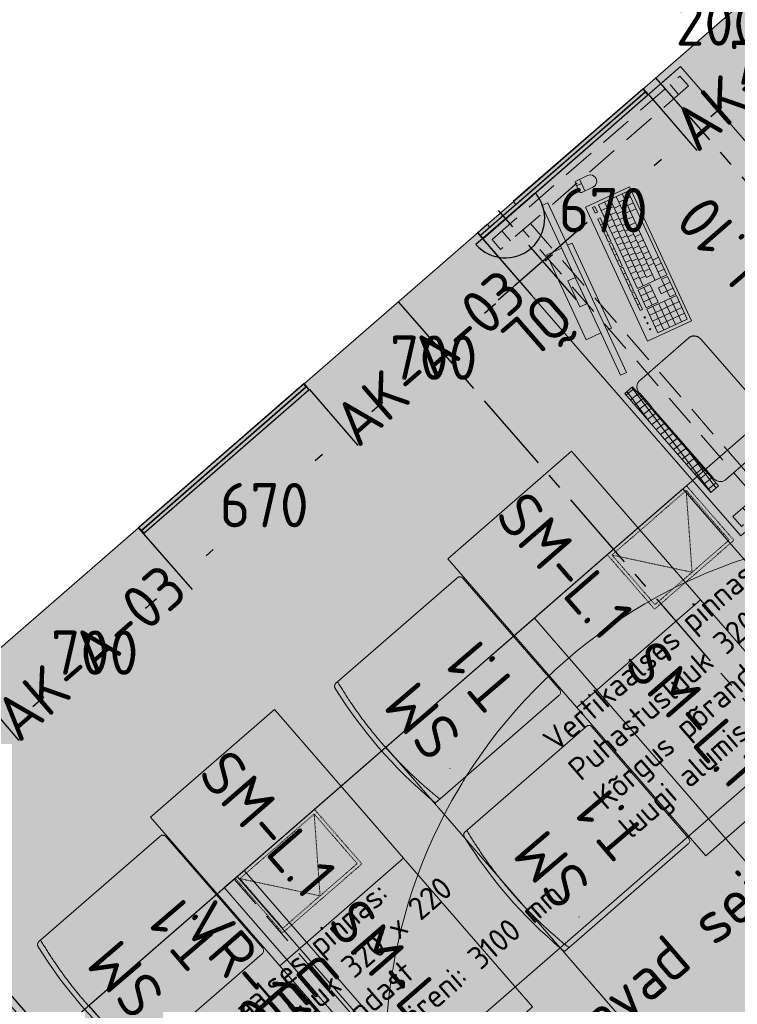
# Model space of a CAD drawing. Header units: millimetres. Extents: x -3074 to 179405, y -22 to 114374.
# Tile 90 of 184: x 134160 to 136348, y 84831 to 87831. Entities that reach past the tile are written whole.
import ezdxf

# ---------------------------------------------------------------- set-up
doc = ezdxf.new("R2010")
doc.units = ezdxf.units.MM
for name, pattern in [('Center', [400, 250, -50, 50, -50]), ('Hidden', [4, 2, -2]), ('Hidden 100.00_ 50.00', [150, 100, -50])]:
    doc.linetypes.add(name, pattern=pattern)
doc.layers.get('0').update_dxf_attribs({"true_color": 0x000000})
for name, color, linetype, true_color in [('_SA-ELEKTER_pistikupesad', 7, 'Continuous', 0x9900cc), ('_SA-LAGI_DIM', 250, 'Continuous', 0x333333), ('_SA-SEIN_tekst', 250, 'Continuous', 0x333333), ('_SA-SISUSTUS_tekst', 7, 'Continuous', 0x7f4f3f), ('_SA-VALGUSTUS_abi', 7, 'Center', 0xff9f7f), ('Default', 7, 'Continuous', 0x000000)]:
    doc.layers.add(name, color=color, linetype=linetype, true_color=true_color)
for name, color, linetype, lineweight, true_color in [('_SA-LAGI', 7, 'Continuous', 9, 0x5b5b5b), ('_SA-LAGI_eriosade seadmed', 7, 'Continuous', 5, 0x9900cc), ('_SA-LAGI_hatch', 7, 'Continuous', 5, 0x787878), ('_SA-PORAND', 7, 'Continuous', 9, 0x5b5b5b), ('_SA-PORAND_hatch', 254, 'Continuous', 9, 0xbebebe), ('_SA-SEIN', 250, 'Continuous', 30, 0x333333), ('_SA-SEIN_dim', 1, 'Continuous', 13, 0xff0000), ('_SA-SISUSTUS_lahtine', 7, 'Continuous', 18, 0x7f4f3f), ('_SA-SISUSTUS_seadmed', 7, 'Continuous', 13, 0x9900cc), ('_SA-VALGUSTUS', 20, 'Continuous', 13, 0xff3f00), ('_SA-VALGUSTUS_DIM', 240, 'Continuous', 13, 0xff003f), ('_SA-VALGUSTUS_valgusgrupid', 240, 'Continuous', 9, 0xff003f)]:
    doc.layers.add(name, color=color, linetype=linetype, lineweight=lineweight, true_color=true_color)
doc.styles.add('Arial Regular', font='txt')
doc.styles.add('DIN Pro Light-Light', font='txt')
doc.styles.add('DIN Pro Medium-Medium', font='txt')
doc.dimstyles.new('INP_100_DIM', dxfattribs={"dimtxt": 135, "dimasz": 100, "dimexe": 50, "dimexo": 0.5, "dimgap": 20, "dimtad": 0, "dimtih": 1, "dimtoh": 1, "dimdec": 0, "dimzin": 1, "dimdsep": 46, "dimtxsty": 'DIN Pro Light-Light', "dimcen": 2.5, "dimadec": 1, "dimazin": 1, "dimtfac": 1, "dimtdec": 4, "dimtix": 1, "dimtofl": 0, "dimtmove": 1, "dimatfit": 3, "dimfxl": 1, "dimtolj": 1, "dimtzin": 1, "dimarcsym": 0})

# ---------------------------------------------------------------- blocks, each defined once
blk = doc.blocks.new('_SA-EL-Pistik-Õpetaja')
at = {"linetype": 'ByBlock', "lineweight": -2}
blk.add_hatch(color=0, dxfattribs=at).paths.add_polyline_path([(-120.2, 0), (120.2, 0), (120.1, 2.6), (120, 5.3), (119.8, 8), (119.6, 10.7), (119.3, 13.4), (118.9, 16.2), (118.4, 18.9), (117.9, 21.7), (117.4, 24.5), (116.7, 27.2), (116, 30), (115.2, 32.8), (114.3, 35.5), (113.4, 38.3), (112.4, 41.1), (111.3, 43.8), (110.2, 46.5), (108.9, 49.3), (107.6, 52), (106.3, 54.6), (104.8, 57.3), (103.3, 59.9), (101.7, 62.5), (100.1, 65.1), (98.3, 67.6), (96.5, 70.1), (94.7, 72.5), (92.8, 74.9), (90.8, 77.2), (88.7, 79.5), (86.6, 81.8), (84.4, 84), (82.2, 86.1), (79.9, 88.2), (77.6, 90.2), (75.2, 92.2), (72.8, 94.1), (70.4, 95.9), (67.9, 97.7), (65.3, 99.3), (62.7, 101), (60.1, 102.5), (57.5, 104), (54.8, 105.4), (52.1, 106.7), (49.4, 108), (46.7, 109.2), (43.9, 110.3), (41.2, 111.4), (38.4, 112.3), (35.6, 113.2), (32.8, 114.1), (30.1, 114.8), (27.3, 115.5), (24.5, 116.1), (21.7, 116.7), (19, 117.1), (16.2, 117.5), (13.5, 117.9), (10.7, 118.2), (8, 118.4), (5.3, 118.5), (2.6, 118.6), (0, 118.6), (-2.7, 118.6), (-5.3, 118.5), (-8, 118.4), (-10.7, 118.2), (-13.5, 117.9), (-16.2, 117.5), (-19, 117.1), (-21.7, 116.7), (-24.5, 116.1), (-27.3, 115.5), (-30.1, 114.8), (-32.8, 114.1), (-35.6, 113.2), (-38.4, 112.3), (-41.2, 111.4), (-43.9, 110.3), (-46.7, 109.2), (-49.4, 108), (-52.1, 106.7), (-54.8, 105.4), (-57.5, 104), (-60.1, 102.5), (-62.7, 101), (-65.3, 99.3), (-67.9, 97.7), (-70.4, 95.9), (-72.8, 94.1), (-75.2, 92.2), (-77.6, 90.2), (-79.9, 88.2), (-82.2, 86.1), (-84.4, 84), (-86.6, 81.8), (-88.7, 79.5), (-90.8, 77.2), (-92.8, 74.9), (-94.7, 72.5), (-96.5, 70.1), (-98.3, 67.6), (-100.1, 65.1), (-101.7, 62.5), (-103.3, 59.9), (-104.8, 57.3), (-106.3, 54.6), (-107.6, 52), (-108.9, 49.3), (-110.2, 46.5), (-111.3, 43.8), (-112.4, 41.1), (-113.4, 38.3), (-114.3, 35.5), (-115.2, 32.8), (-116, 30), (-116.7, 27.2), (-117.4, 24.5), (-117.9, 21.7), (-118.4, 18.9), (-118.9, 16.2), (-119.3, 13.4), (-119.6, 10.7), (-119.8, 8), (-120, 5.3), (-120.1, 2.6)], flags=0)
at = {"color": 0, "linetype": 'ByBlock', "lineweight": -2}
for p, q in [((0.1, 106.1), (0.1, 327.9)), ((-179.9, 171.9), (180.1, 171.9)), ((0.1, 33.1), (0.1, -33.1)), ((33.2, 0), (-32.9, 0))]:
    blk.add_line(p, q, dxfattribs=at)
blk.add_lwpolyline([(-120.2, 0), (120.2, 0, 0.986995)], format="xyb", close=True, dxfattribs=at)
at = {"color": 0, "linetype": 'ByBlock', "lineweight": -2, "insert": (42.8, 380.9), "char_height": 135, "width": 720, "attachment_point": 1, "style": 'DIN Pro Medium-Medium'}
blk.add_mtext('ÕL', dxfattribs=at)
blk = doc.blocks.new('SM-L.1')
at = {"color": 0, "lineweight": -2}
blk.add_lwpolyline([(-303.9, 0), (-303.9, -500), (296.1, -500), (296.1, 0)], close=True, dxfattribs=at)
at = {"color": 0, "linetype": 'ByBlock', "lineweight": -2, "extrusion": (0, 0, -1), "insert": (301.5, -176.7), "char_height": 135, "width": 1416.393, "attachment_point": 1, "text_direction": (-1, 0, 0), "style": 'DIN Pro Medium-Medium'}
blk.add_mtext('SM-L.1', dxfattribs=at)
blk = doc.blocks.new('SM-T.1')
at = {"color": 0, "lineweight": -2}
blk.add_line((-189.7, -122.2), (-190.8, -122.2), dxfattribs=at)
blk.add_lwpolyline([(-240.5, -519.5, 0.431685), (-229.3, -531.9), (221.7, -532.1), (222, -532.1), (222.2, -532.1), (222.5, -532.1), (222.8, -532.1), (223.1, -532), (223.4, -532), (223.7, -531.9), (223.9, -531.9), (224.2, -531.8), (224.5, -531.8), (224.8, -531.7), (225.1, -531.6), (225.3, -531.5), (225.6, -531.4), (225.9, -531.3), (226.2, -531.2), (226.4, -531), (226.7, -530.9), (226.9, -530.8), (227.2, -530.6), (227.5, -530.5), (227.7, -530.3), (227.9, -530.2), (228.2, -530), (228.4, -529.8), (228.6, -529.6), (228.9, -529.4), (229.1, -529.3), (229.3, -529.1), (229.5, -528.9), (229.7, -528.7), (229.9, -528.4), (233, -525), (233.1, -524.8), (233.2, -524.7), (233.2, -524.7), (233.2, -524.7), (233.2, -524.7), (233.2, -524.7), (233.2, -524.7), (233.2, -524.7), (233.2, -524.7), (233.2, -524.7), (233.2, -524.7), (233.2, -524.7), (233.2, -524.7), (233.2, -524.7), (233.2, -524.7), (233.2, -524.7), (233.2, -524.7), (233.2, -524.6), (233.2, -524.4), (233.4, -515.3), (233.6, -28.9), (233.6, -28.7), (233.6, -28.5), (233.5, -28.3), (233.5, -28), (233.5, -27.8), (233.4, -27.6), (233.4, -27.3), (233.3, -27.1), (233.3, -26.9), (233.2, -26.7), (233.1, -26.4), (233.1, -26.2), (233, -26), (232.9, -25.7), (232.8, -25.5), (232.7, -25.3), (232.6, -25.1), (232.5, -24.8), (232.4, -24.6), (232.3, -24.4), (232.2, -24.2), (232, -24), (231.9, -23.7), (231.8, -23.5), (231.6, -23.3), (231.5, -23.1), (231.3, -22.9), (231.1, -22.7), (231, -22.5), (230.8, -22.3), (230.6, -22.1), (230.5, -21.9), (230.3, -21.7), (230.1, -21.5), (229.9, -21.4), (229.7, -21.2), (229.5, -21), (229.3, -20.9), (229.1, -20.7), (228.9, -20.5), (228.7, -20.4), (228.5, -20.2), (228.3, -20.1), (228, -20), (227.8, -19.8), (227.6, -19.7), (227.4, -19.6), (227.1, -19.5), (226.9, -19.3), (226.7, -19.2), (226.5, -19.1), (226.2, -19), (226, -18.9), (225.7, -18.8), (225.5, -18.8), (225.3, -18.7), (225, -18.6), (224.8, -18.5), (224.6, -18.5), (224.3, -18.4), (224.1, -18.3), (223.8, -18.3), (223.6, -18.3), (223.4, -18.2), (195.4, -14), (167.4, -10.3), (139.5, -7.1), (111.6, -4.6), (83.8, -2.6), (56, -1.2), (28.3, -0.3), (0.6, 0), (-27.7, -0.3), (-56.2, -1.1), (-84.8, -2.5), (-113.6, -4.5), (-142.6, -7), (-171.8, -10.1), (-201.1, -13.8), (-230.6, -18), (-237.4, -19.2), (-239.1, -19.6), (-239.5, -19.7), (-239.7, -19.7), (-239.8, -19.8), (-240, -19.8), (-240, -19.8), (-240.1, -19.8), (-240.1, -19.9), (-240.1, -19.9), (-240.2, -19.9), (-240.2, -19.9), (-240.2, -19.9), (-240.2, -19.9), (-240.2, -19.9), (-240.2, -19.9), (-240.2, -19.9), (-240.2, -19.9), (-240.2, -19.9), (-240.2, -19.9), (-240.2, -19.9), (-240.2, -19.9), (-240.2, -19.9), (-240.3, -19.9), (-240.3, -19.9), (-240.3, -19.9), (-240.3, -19.9), (-240.3, -20), (-240.3, -20), (-240.3, -20), (-240.3, -20), (-240.3, -20), (-240.3, -20.5), (-240.5, -59)], format="xyb", close=True, dxfattribs=at)
blk.add_open_spline([(-240.5, -37.6), (-182.5, -27), (-64.7, -16.1), (54.8, -15.5), (173, -26.1), (233.6, -36.7)], degree=2, knots=[0.019398, 0.019398, 0.019398, 1, 2, 3, 3.984807, 3.984807, 3.984807], dxfattribs=at)
at = {"color": 0, "linetype": 'ByBlock', "lineweight": -2, "insert": (-140, -86.3), "char_height": 135, "width": 765.738, "attachment_point": 1, "rotation": 359.473, "style": 'DIN Pro Medium-Medium'}
blk.add_mtext('{\\fDIN Pro;SM}\\P{\\fDIN Pro;T.1}\\P', dxfattribs=at)
blk = doc.blocks.new('Läpakas+dokk')
at = {"linetype": 'ByBlock', "lineweight": -2}
h = blk.add_hatch(dxfattribs=at)
h.set_pattern_fill('Double', color=0, scale=20, angle=45, style=0, pattern_type=2)
h.set_pattern_definition([(45, (0, 0), (-14.1421, 14.1421), []), (135, (0, 0), (-14.1421, -14.1421), [])])
h.paths.add_polyline_path([(153.9, -131), (-108.4, 170.6), (-131.1, 150.8), (131.1, -150.8)], flags=0)
at = {"color": 0, "linetype": 'ByBlock', "lineweight": -2}
for p, q in [((-86.8, 189.4), (64, 320.4)), ((102.5, 314.2), (325.6, 57.6)), ((325.8, 57.8), (102.8, 314.4)), ((-88.1, 148.5), (-85.5, 150.8)), ((-85.7, 151.1), (-86.2, 150.6)), ((-85.7, 150.6), (-85.9, 150.9)), ((-85.7, 151.1), (-50.4, 110.5)), ((-82.9, 142.5), (-88.1, 148.5)), ((-80.3, 144.8), (-82.9, 142.5)), ((-82.5, 142.1), (-79.8, 144.3)), ((-59.1, 115.1), (-82.5, 142.1)), ((-80.1, 144.1), (-80.5, 144.6)), ((-56.4, 117.4), (-59.1, 115.1)), ((-58.6, 114.6), (-56, 116.9)), ((-53.4, 108.6), (-58.6, 114.6)), ((-56.2, 116.7), (-56.7, 117.2)), ((-50.8, 110.9), (-53.4, 108.6)), ((-50.7, 110.3), (-51, 110.7)), ((-50.9, 110.1), (-50.4, 110.5)), ((102.1, -66), (-50.9, 110.1)), ((326.4, 18.6), (175.6, -112.5)), ((175.9, -112.3), (326.6, 18.8)), ((102.9, -65.9), (100.3, -68.2)), ((105.5, -74.2), (100.3, -68.2)), ((102.6, -65.5), (102.1, -66)), ((102.7, -66.1), (102.4, -65.7)), ((102.6, -65.5), (137.9, -106.1)), ((105.5, -74.2), (108.1, -71.9)), ((108.6, -72.4), (106, -74.7)), ((129.4, -101.6), (106, -74.7)), ((108.3, -72.6), (107.9, -72.1)), ((129.4, -101.6), (132, -99.4)), ((132.4, -99.8), (129.8, -102.1)), ((135, -108.1), (129.8, -102.1)), ((132.2, -100), (131.7, -99.6)), ((135, -108.1), (137.6, -105.8)), ((137.6, -106.3), (137.4, -106)), ((137.4, -106.5), (137.9, -106.1)), ((174.3, -113.6), (175.9, -112.3))]:
    blk.add_line(p, q, dxfattribs=at)
blk.add_lwpolyline([(153.9, -131), (-108.4, 170.6), (-131.1, 150.8), (131.1, -150.8)], close=True, dxfattribs=at)
at = {"color": 0, "linetype": 'ByBlock', "lineweight": -2, "extrusion": (0, 0, -1)}
for centre, radius, start, end in [((-77.7, 304.7), 20.9, 49.0153, 58.1702), ((-75.3, 290.5), 36, 132.6321, 138.9972), ((73.1, 173.6), 20.9, 39.8298, 48.9847), ((58.8, 174), 36, 319.5995, 325.3702), ((-298.4, 34), 36, 139.0027, 145.368), ((-312.7, 34.3), 20.9, 219.8298, 228.9847), ((-164.3, -82.6), 36, 312.6295, 318.3096), ((-161.9, -96.7), 20.9, 229.0153, 238.1702)]:
    blk.add_arc(centre, radius, start, end, dxfattribs=at)
at = {"color": 0, "linetype": 'ByBlock', "lineweight": -2}
for points, weights in [([(102.8, 314.4), (84.4, 335.5), (65.6, 321.7)], [1, 0.731010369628, 1]), ([(326.6, 18.8), (345.5, 35.1), (325.8, 57.8)], [1, 0.707106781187, 1])]:
    blk.add_rational_spline(points, weights, degree=2, dxfattribs=at)
for points in [[(99.7, 317), (96.9, 319.7), (93.6, 321.8), (86.7, 324.8), (83.1, 325.6), (77, 325.8), (74.6, 325.5), (70.3, 324.3), (68.4, 323.5), (66.7, 322.4)], [(-89.1, 187), (-91.2, 184.5), (-92.7, 181.5), (-94.4, 174.8), (-94.6, 171.2), (-93.6, 164.9), (-92.9, 162.4), (-90.9, 157.7), (-89.8, 155.5), (-88.4, 153.5)], [(328.7, 20.9), (330.8, 23.5), (332.3, 26.5), (334, 33.1), (334.2, 36.7), (333.3, 43), (332.5, 45.6), (330.6, 50.3), (329.4, 52.4), (328, 54.4)], [(139.9, -109.1), (142.8, -111.7), (146, -113.9), (153, -116.8), (156.6, -117.7), (162.6, -117.8), (165, -117.6), (169.3, -116.4), (171.2, -115.5), (173, -114.5)]]:
    blk.add_open_spline(points, degree=3, knots=[0, 0, 0, 0, 1.175189, 1.175189, 2.35679, 2.35679, 3.189746, 3.189746, 3.923713, 3.923713, 3.923713, 3.923713], dxfattribs=at)
at = {"color": 0, "linetype": 'ByBlock', "lineweight": -2, "char_height": 0.18, "attachment_point": 1, "rotation": 131, "style": 'Arial Regular'}
for s, insert, width in [('PC', (130, 53.9), 1.037), ('Doc', (24.7, -25.6), 1.246)]:
    blk.add_mtext(s, dxfattribs=dict(at, insert=insert, width=width))
blk = doc.blocks.new('PC-ekraan+klaviatuur')
at = {"color": 0, "linetype": 'ByBlock', "lineweight": -2}
for p, q in [((91.3, 377.5), (-20.7, 280.1)), ((386.5, 37.8), (91.3, 377.5)), ((28.6, 283.7), (103.3, 348.6)), ((41.6, 268.8), (116.2, 333.6)), ((112.3, 277.8), (60.4, 337.5)), ((127.3, 290.8), (75.3, 350.5)), ((82.5, 251.9), (30.6, 311.6)), ((97.4, 264.9), (45.5, 324.6)), ((54.6, 253.8), (129.2, 318.7)), ((67.5, 238.9), (142.2, 303.8)), ((-20.7, 280.1), (274.5, -59.5)), ((128.5, 259.2), (158.4, 285.1)), ((169.4, 242.3), (130.5, 287.1)), ((141.5, 244.2), (171.4, 270.2)), ((83.8, 220.2), (113.6, 246.2)), ((124.6, 203.4), (85.7, 248.1)), ((113, 186.7), (187.6, 251.5)), ((128.5, 259.2), (141.5, 244.2)), ((187.6, 251.5), (372.5, 38.8)), ((68.3, 206.8), (74.2, 212)), ((96.7, 205.3), (126.6, 231.3)), ((170.5, 210.9), (155.5, 198)), ((157.7, 225.6), (342.7, 12.9)), ((172.7, 238.6), (357.6, 25.8)), ((185.7, 223.6), (200.6, 236.6)), ((198.6, 208.7), (213.6, 221.7)), ((81.3, 191.8), (87.2, 197)), ((113, 186.7), (297.9, -26.1)), ((127.9, 199.6), (312.8, -13.1)), ((159, 194), (144.1, 181)), ((155.5, 198), (327.7, -0.1)), ((183.2, 196.3), (168.3, 183.3)), ((195.9, 181.7), (181, 168.7)), ((189.9, 188.5), (204.9, 201.5)), ((202.7, 173.9), (217.6, 186.9)), ((211.6, 193.8), (226.5, 206.8)), ((97.5, 173.2), (103.4, 178.4)), ((148.4, 114.6), (97.5, 173.2)), ((154.4, 119.8), (103.4, 178.4)), ((110.2, 158.5), (116.2, 163.7)), ((132.4, 164.3), (147.4, 177.2)), ((145.2, 149.6), (160.1, 162.6)), ((171.8, 179.3), (156.8, 166.3)), ((184.5, 164.7), (169.6, 151.7)), ((197.2, 150), (182.3, 137.1)), ((208.7, 167), (193.7, 154)), ((221.4, 152.4), (206.5, 139.4)), ((215.4, 159.3), (230.3, 172.2)), ((228.1, 144.6), (243.1, 157.6)), ((122.9, 143.9), (128.9, 149.1)), ((135.7, 129.3), (141.6, 134.5)), ((157.9, 135), (172.8, 148)), ((170.6, 120.3), (185.5, 133.3)), ((209.9, 135.4), (195, 122.4)), ((222.7, 120.8), (207.7, 107.8)), ((234.1, 137.7), (219.2, 124.8)), ((246.8, 123.1), (231.9, 110.1)), ((240.9, 130), (255.8, 143)), ((253.6, 115.3), (268.5, 128.3)), ((148.4, 114.6), (154.4, 119.8)), ((151.8, 110.7), (157.7, 115.9)), ((202.7, 52.2), (151.8, 110.7)), ((208.6, 57.4), (157.7, 115.9)), ((164.5, 96.1), (170.4, 101.3)), ((183.3, 105.7), (198.3, 118.7)), ((196.1, 91.1), (211, 104)), ((235.4, 106.1), (220.5, 93.1)), ((248.1, 91.5), (233.2, 78.5)), ((259.6, 108.5), (244.6, 95.5)), ((272.3, 93.8), (257.4, 80.8)), ((266.3, 100.7), (281.2, 113.7)), ((279, 86.1), (294, 99)), ((177.2, 81.5), (183.2, 86.7)), ((189.9, 66.8), (195.9, 72)), ((208.8, 76.4), (223.7, 89.4)), ((221.5, 61.8), (236.4, 74.7)), ((234.2, 47.1), (249.2, 60.1)), ((260.8, 76.8), (245.9, 63.9)), ((273.6, 62.2), (258.6, 49.2)), ((285, 79.2), (270.1, 66.2)), ((297.7, 64.5), (282.8, 51.6)), ((291.8, 71.4), (306.7, 84.4)), ((304.5, 56.8), (319.4, 69.8)), ((318.7, 70.6), (333.6, 83.6)), ((331.6, 55.7), (346.6, 68.7)), ((202.7, 52.2), (208.6, 57.4)), ((206, 48.3), (212, 53.5)), ((256.9, -10.3), (206, 48.3)), ((262.9, -5.1), (212, 53.5)), ((218.8, 33.7), (224.7, 38.9)), ((247, 32.5), (261.9, 45.5)), ((259.7, 17.8), (274.6, 30.8)), ((286.3, 47.6), (271.4, 34.6)), ((274.5, -59.5), (386.5, 37.8)), ((299, 32.9), (284.1, 19.9)), ((310.5, 49.9), (295.5, 36.9)), ((297.9, -26.1), (372.5, 38.8)), ((323.2, 35.2), (308.3, 22.3)), ((317.2, 42.1), (332.1, 55.1)), ((329.9, 27.5), (344.9, 40.5)), ((344.6, 40.8), (359.5, 53.7)), ((231.5, 19), (237.5, 24.2)), ((244.2, 4.4), (250.2, 9.6)), ((272.4, 3.2), (287.4, 16.2)), ((285.2, -11.4), (300.1, 1.5)), ((311.8, 18.3), (296.8, 5.3)), ((256.9, -10.3), (262.9, -5.1)), ((269.7, -24.9), (275.6, -19.7)), ((282.4, -39.5), (269.7, -24.9)), ((288.4, -34.4), (275.6, -19.7)), ((288.4, -34.4), (282.4, -39.5)), ((319.3, -81), (345, -110.5)), ((335.7, -99.9), (322.9, -111))]:
    blk.add_line(p, q, dxfattribs=at)
for points in [[(142.2, 303.8), (90.3, 363.5), (15.6, 298.6), (67.5, 238.9)], [(-149.1, 248), (224.8, -182.2), (239.9, -169.1), (-134, 261.1)], [(109.7, 190.4), (70.8, 235.2), (100.6, 261.1), (139.6, 216.3)], [(94.2, 176.9), (55.3, 221.7), (61.3, 226.9), (100.2, 182.1)], [(-9.7, 49.8), (48, -16.5), (66.7, -0.2), (9, 66.1)]]:
    blk.add_lwpolyline(points, close=True, dxfattribs=at)
for points in [[(169.4, 242.3), (184.4, 255.3), (145.4, 300.1), (130.5, 287.1)], [(146.4, -61.5), (158.2, -51.3), (-28.8, 163.8), (-40.5, 153.6)], [(-55.6, 140.5), (-93.5, 107.5), (93.5, -107.5), (131.4, -74.6)]]:
    blk.add_lwpolyline(points, dxfattribs=at)
blk.add_lwpolyline([(311.4, -87.9), (339.7, -63.3, -1), (365.4, -92.8), (337, -117.4, -0.414214), (328, -116.8), (310.7, -97, -0.414214)], format="xyb", close=True, dxfattribs=at)
for centre in [(16.1, 272.8), (29.1, 257.9), (42.1, 243)]:
    blk.add_circle(centre, 1.98, dxfattribs=at)
blk = doc.blocks.new('SM-L.10')
at = {"color": 0, "lineweight": -2}
blk.add_line((600, -775), (600, -25), dxfattribs=at)
at = {"color": 0, "linetype": 'Hidden 100.00_ 50.00', "lineweight": -2}
for p, q in [((-579.5, -60.5), (-539.5, -60.5)), ((539.5, -60.5), (579.5, -60.5)), ((-539.5, -739.5), (-579.5, -739.5)), ((579.5, -739.5), (539.5, -739.5))]:
    blk.add_line(p, q, dxfattribs=at)
at = {"color": 0, "lineweight": -2}
blk.add_lwpolyline([(600, -800), (-600, -800), (-600, 0), (600, 0), (600, -800), (600, 0)], dxfattribs=at)
at = {"color": 0, "linetype": 'Hidden 100.00_ 50.00', "lineweight": -2}
for points in [[(-539.5, -20.5), (-539.5, -779.5), (-579.5, -779.5), (-579.5, -20.5)], [(579.5, -20.5), (579.5, -779.5), (539.5, -779.5), (539.5, -20.5)], [(539.5, -110.5), (539.5, -140.5), (-539.5, -140.5), (-539.5, -110.5)]]:
    blk.add_lwpolyline(points, close=True, dxfattribs=at)
at = {"layer": '_SA-SISUSTUS_seadmed'}
for name, p, xscale, rotation in [('Läpakas+dokk', (-240.4, -18.4), -0.9999999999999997, 130.9999999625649), ('PC-ekraan+klaviatuur', (297.5, -75.7), -0.9999999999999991, 114.870877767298)]:
    blk.add_blockref(name, p, dxfattribs=dict(at, xscale=xscale, rotation=rotation))
at = {"color": 0, "linetype": 'ByBlock', "lineweight": -2, "insert": (-340.1, -474.7), "char_height": 135, "width": 1661.311, "attachment_point": 1, "style": 'DIN Pro Medium-Medium'}
blk.add_mtext('SM-L.10', dxfattribs=at)
blk = doc.blocks.new('*D210')
at = {"layer": '_SA-SEIN_dim', "color": 0, "lineweight": -2}
for p, q in [((136605.5, 88061.6), (136753.1, 87891.8)), ((136644.9, 87863.9), (136611.4, 87834.8)), ((136077.3, 87602.5), (136225, 87432.6)), ((136267.7, 87535.9), (136301.1, 87565.1))]:
    blk.add_line(p, q, dxfattribs=at)
at = {"layer": '_SA-SEIN_dim', "color": 0}
for points in [[(136655.8, 87851.3), (136633.9, 87876.5), (136720.3, 87929.5)], [(136256.7, 87548.5), (136278.6, 87523.4), (136192.2, 87470.3)]]:
    blk.add_solid(points, dxfattribs=at)
at = {"layer": 'Defpoints', "color": 0}
for p in [(136605.1, 88062), (136720.3, 87929.5), (136077, 87602.9)]:
    blk.add_point(p, dxfattribs=at)
at = {"layer": '_SA-SEIN_dim', "color": 0, "insert": (136456.3, 87699.9), "char_height": 135, "attachment_point": 5, "style": 'DIN Pro Light-Light'}
blk.add_mtext('\\A1;700', dxfattribs=at)
blk = doc.blocks.new('*D211')
at = {"layer": '_SA-SEIN_dim', "color": 0, "lineweight": -2}
for p, q in [((136077.3, 87602.5), (136225, 87432.6)), ((136116.7, 87404.7), (136094.5, 87385.4)), ((135571.6, 87162.9), (135719.4, 86993)), ((135762, 87096.4), (135784.3, 87115.7))]:
    blk.add_line(p, q, dxfattribs=at)
at = {"layer": '_SA-SEIN_dim', "color": 0}
for points in [[(136127.7, 87392.1), (136105.8, 87417.3), (136192.2, 87470.3)], [(135751.1, 87108.9), (135773, 87083.8), (135686.6, 87030.7)]]:
    blk.add_solid(points, dxfattribs=at)
at = {"layer": 'Defpoints', "color": 0}
for p in [(136077, 87602.9), (136192.2, 87470.3), (135571.3, 87163.3)]:
    blk.add_point(p, dxfattribs=at)
at = {"layer": '_SA-SEIN_dim', "color": 0, "insert": (135939.4, 87250.5), "char_height": 135, "attachment_point": 5, "style": 'DIN Pro Light-Light'}
blk.add_mtext('\\A1;670', dxfattribs=at)
blk = doc.blocks.new('*D212')
at = {"layer": '_SA-SEIN_dim', "color": 0, "lineweight": -2}
for p, q in [((135571.6, 87162.9), (135719.4, 86993)), ((135611.1, 86965.1), (135577.5, 86936)), ((135043.3, 86703.7), (135191.1, 86533.7)), ((135233.7, 86637.1), (135267.3, 86666.3))]:
    blk.add_line(p, q, dxfattribs=at)
at = {"layer": '_SA-SEIN_dim', "color": 0}
for points in [[(135622, 86952.6), (135600.1, 86977.7), (135686.6, 87030.7)], [(135222.8, 86649.7), (135244.7, 86624.5), (135158.3, 86571.5)]]:
    blk.add_solid(points, dxfattribs=at)
at = {"layer": 'Defpoints', "color": 0}
for p in [(135571.3, 87163.3), (135686.6, 87030.7), (135043, 86704.1)]:
    blk.add_point(p, dxfattribs=at)
at = {"layer": '_SA-SEIN_dim', "color": 0, "insert": (135422.4, 86801.1), "char_height": 135, "attachment_point": 5, "style": 'DIN Pro Light-Light'}
blk.add_mtext('\\A1;700', dxfattribs=at)
blk = doc.blocks.new('*D213')
at = {"layer": '_SA-SEIN_dim', "color": 0, "lineweight": -2}
for p, q in [((135043.3, 86703.7), (135191.1, 86533.7)), ((135082.8, 86505.9), (135060.6, 86486.5)), ((134537.7, 86264.1), (134685.5, 86094.2)), ((134728.1, 86197.5), (134750.3, 86216.8))]:
    blk.add_line(p, q, dxfattribs=at)
at = {"layer": '_SA-SEIN_dim', "color": 0}
for points in [[(135093.7, 86493.3), (135071.9, 86518.4), (135158.3, 86571.5)], [(134717.2, 86210.1), (134739, 86184.9), (134652.6, 86131.9)]]:
    blk.add_solid(points, dxfattribs=at)
at = {"layer": 'Defpoints', "color": 0}
for p in [(135043, 86704.1), (135158.3, 86571.5), (134537.4, 86264.5)]:
    blk.add_point(p, dxfattribs=at)
at = {"layer": '_SA-SEIN_dim', "color": 0, "insert": (134905.5, 86351.7), "char_height": 135, "attachment_point": 5, "style": 'DIN Pro Light-Light'}
blk.add_mtext('\\A1;670', dxfattribs=at)
blk = doc.blocks.new('*D214')
at = {"layer": '_SA-SEIN_dim', "color": 0, "lineweight": -2}
for p, q in [((134537.7, 86264.1), (134685.5, 86094.2)), ((134577.2, 86066.3), (134543.6, 86037.1)), ((134009.4, 85804.9), (134157.2, 85634.9)), ((134199.8, 85738.2), (134233.4, 85767.4))]:
    blk.add_line(p, q, dxfattribs=at)
at = {"layer": '_SA-SEIN_dim', "color": 0}
for points in [[(134588.1, 86053.7), (134566.2, 86078.9), (134652.6, 86131.9)], [(134188.9, 85750.8), (134210.8, 85725.7), (134124.4, 85672.6)]]:
    blk.add_solid(points, dxfattribs=at)
at = {"layer": 'Defpoints', "color": 0}
for p in [(134537.4, 86264.5), (134652.6, 86131.9), (134009.1, 85805.3)]:
    blk.add_point(p, dxfattribs=at)
at = {"layer": '_SA-SEIN_dim', "color": 0, "insert": (134388.5, 85902.3), "char_height": 135, "attachment_point": 5, "style": 'DIN Pro Light-Light'}
blk.add_mtext('\\A1;700', dxfattribs=at)
blk = doc.blocks.new('*D586')
at = {"layer": '_SA-LAGI_DIM', "color": 0, "lineweight": -2}
for p, q in [((133595.1, 85477.2), (133557.7, 85444.7)), ((133661.1, 85402), (133806.2, 85235)), ((134185.9, 84798.3), (134040.7, 84965.3)), ((134251.1, 84722.5), (134213.7, 84690))]:
    blk.add_line(p, q, dxfattribs=at)
at = {"layer": '_SA-LAGI_DIM', "color": 0}
for points in [[(133673.6, 85413), (133648.5, 85391.1), (133595.5, 85477.5)], [(134173.3, 84787.4), (134198.5, 84809.3), (134251.5, 84722.8)]]:
    blk.add_solid(points, dxfattribs=at)
at = {"layer": 'Defpoints', "color": 0}
for p in [(133595.5, 85477.5), (133595.5, 85477.5), (134251.5, 84722.8)]:
    blk.add_point(p, dxfattribs=at)
at = {"layer": '_SA-LAGI_DIM', "color": 0, "insert": (133923.5, 85100.2), "char_height": 135, "attachment_point": 5, "style": 'DIN Pro Light-Light'}
blk.add_mtext('\\A1;1000', dxfattribs=at)
blk = doc.blocks.new('*D614')
at = {"layer": '_SA-VALGUSTUS_DIM', "color": 0, "lineweight": -2}
for p, q in [((136740.8, 88211), (136886, 88044)), ((136928.7, 88147.3), (137004.2, 88212.9)), ((136589.8, 88079.8), (136735.1, 87912.7)), ((136626.8, 87884.9), (136551.4, 87819.3)), ((136551.4, 87819.3), (136451.4, 87819.3))]:
    blk.add_line(p, q, dxfattribs=at)
at = {"layer": '_SA-VALGUSTUS_DIM', "color": 0}
for points in [[(136917.8, 88159.9), (136939.6, 88134.7), (136853.2, 88081.7)], [(136637.8, 87872.3), (136615.9, 87897.4), (136702.3, 87950.5)]]:
    blk.add_solid(points, dxfattribs=at)
at = {"layer": 'Defpoints', "color": 0}
for p in [(136740.5, 88211.4), (136589.5, 88080.2), (136702.3, 87950.5)]:
    blk.add_point(p, dxfattribs=at)
at = {"layer": '_SA-VALGUSTUS_DIM', "color": 0, "insert": (136291.8, 87819.3), "char_height": 135, "attachment_point": 5, "style": 'DIN Pro Light-Light'}
blk.add_mtext('\\A1;200', dxfattribs=at)
blk = doc.blocks.new('VR-1.1')
at = {"color": 0, "linetype": 'Hidden 100.00_ 50.00', "lineweight": -2}
blk.add_line((97, -19), (1499, -19), dxfattribs=at)
at = {"color": 0, "lineweight": -2}
blk.add_lwpolyline([(97, -59), (97, 21), (1499, 21), (1499, -59)], close=True, dxfattribs=at)
at = {"color": 0, "lineweight": -2, "insert": (97, -102.5), "char_height": 135, "width": 1330.82, "attachment_point": 1, "style": 'DIN Pro Medium-Medium'}
blk.add_mtext('VR-1.1', dxfattribs=at)
blk = doc.blocks.new('Vertikaalne puhastusluuk 320 x 220')
at = {"layer": '_SA-LAGI_eriosade seadmed', "linetype": 'Hidden'}
for points in [[(-23.6, 271), (-265.1, 61.1), (-120.8, -105), (120.8, 105)], [(-24.6, 256.9), (-251, 60.1), (-119.8, -90.9), (106.6, 106)]]:
    blk.add_lwpolyline(points, close=True, dxfattribs=at)
blk.add_lwpolyline([(-24.6, 256.9), (-6.6, 7.5), (-251, 60.1)], dxfattribs=at)

msp = doc.modelspace()

# ---------------------------------------------------------------- hatches: boundary and pattern name
at = {"layer": '_SA-LAGI_hatch'}
h = msp.add_hatch(dxfattribs=at)
h.set_pattern_fill('Plus', color=256, scale=100, angle=41, style=0, pattern_type=2)
h.set_pattern_definition([(41, (-9.43, -8.2), (-65.6059, 75.47096), [25, -75]), (131, (8.2, -9.43), (-75.47096, -65.6059), [25, -75])])
h.paths.add_polyline_path([(141444.6, 84324.1), (133693.8, 77586.4), (129744.3, 82129.7), (137495.1, 88867.5), (140165.1, 85796.1), (139863.2, 85533.7), (140781.7, 84477.1), (141083.5, 84739.5)], flags=0)
h.paths.add_polyline_path([(139354.7, 83832.3), (133686.8, 78905.3), (131049.4, 81939.3), (136717.3, 86866.3)], flags=0)
h = msp.add_hatch(dxfattribs=at)
h.set_pattern_fill('Squares', color=256, scale=200, angle=41, style=0, pattern_type=2)
h.set_pattern_definition([(41, (0, 0), (-32.802951, 37.735479), [50, -50]), (131, (0, 0), (-37.735479, -32.802951), [50, -50])])
h.paths.add_polyline_path([(136182, 86401), (138819.4, 83367), (133686.8, 78905.3), (131049.4, 81939.3)], flags=0)
at = {"layer": '_SA-PORAND_hatch', "true_color": 0xf1f1e1}
msp.add_hatch(color=7, dxfattribs=at).paths.add_polyline_path([(137495.1, 88867.5), (138426.8, 87795.8), (138011.7, 87435), (141029.5, 83963.3), (133693.8, 77586.4), (129744.3, 82129.7)], flags=0)

# ---------------------------------------------------------------- linework, layer by layer
at = {"layer": '_SA-LAGI'}
for points in [[(141444.6, 84324.1), (133693.8, 77586.4), (129744.3, 82129.7), (137495.1, 88867.5), (140165.1, 85796.1), (139863.2, 85533.7), (140781.7, 84477.1), (141083.5, 84739.5)], [(139354.7, 83832.3), (133686.8, 78905.3), (131049.4, 81939.3), (136717.3, 86866.3)], [(136182, 86401), (138819.4, 83367), (133686.8, 78905.3), (131049.4, 81939.3)]]:
    msp.add_lwpolyline(points, close=True, dxfattribs=at)
at = {"layer": '_SA-LAGI_hatch'}
for points in [[(135729.2, 86007.4), (136182, 86401), (136713.4, 85789.7), (136260.6, 85396.1)], [(135276.4, 85613.8), (135729.2, 86007.4), (136260.6, 85396.1), (135807.8, 85002.4)], [(136713.4, 85789.7), (137500.7, 84884.1), (137048.3, 84490.7), (136260.6, 85396.1)], [(134823.5, 85220.1), (135276.4, 85613.8), (135807.8, 85002.4), (135354.9, 84608.8)], [(136260.6, 85396.1), (137047.9, 84490.4), (136595.4, 84097.1), (135807.8, 85002.4)], [(134370.7, 84826.5), (134823.5, 85220.1), (135354.9, 84608.8), (134902.1, 84215.2)], [(135807.8, 85002.4), (136595, 84096.8), (136142.6, 83703.4), (135354.9, 84608.8)]]:
    msp.add_lwpolyline(points, close=True, dxfattribs=at)
at = {"layer": '_SA-PORAND'}
msp.add_lwpolyline([(137495.1, 88867.5), (138426.8, 87795.8), (138011.7, 87435), (141029.5, 83963.3), (133693.8, 77586.4), (129744.3, 82129.7)], close=True, dxfattribs=at)
at = {"layer": '_SA-SEIN'}
for points in [[(135564.9, 87173.7), (135572.8, 87164.6), (136075.5, 87601.5), (136067.6, 87610.6)], [(136059.7, 87619.7), (135665, 87276.5), (135672.9, 87267.5), (136067.6, 87610.6)], [(136061.2, 87621), (136059.7, 87619.7), (136075.5, 87601.5), (136077, 87602.9)], [(135564.9, 87173.7), (135593.6, 87198.6), (135585.8, 87207.7), (135557.1, 87182.7)], [(135557.1, 87182.7), (135555.6, 87181.4), (135571.3, 87163.3), (135572.8, 87164.6)], [(134523.1, 86283.9), (134531, 86274.9), (135033.6, 86711.8), (135025.8, 86720.9)], [(134531, 86274.9), (134538.9, 86265.8), (135041.5, 86702.7), (135033.6, 86711.8)], [(135027.3, 86722.2), (135025.8, 86720.9), (135041.5, 86702.7), (135043, 86704.1)], [(134523.1, 86283.9), (134521.6, 86282.6), (134537.4, 86264.5), (134538.9, 86265.8)]]:
    msp.add_lwpolyline(points, close=True, dxfattribs=at)
at = {"layer": '_SA-VALGUSTUS_abi'}
for p, q in [((136098.9, 87653.8), (140035.3, 83125.5)), ((135314.1, 86971.5), (139270.1, 82420.6))]:
    msp.add_line(p, q, dxfattribs=at)
at = {"layer": '_SA-VALGUSTUS_valgusgrupid', "extrusion": (0, 0, -1)}
for centre, radius, start, end in [((-136869.7, 84674.5), 1594, 0.2414, 97.7586), ((-140914.9, 80126.4), 6489.6, 347.87392, 66.78265)]:
    msp.add_arc(centre, radius, start, end, dxfattribs=at)
at = {"layer": '_SA-VALGUSTUS_valgusgrupid'}
msp.add_rational_spline([(134570.1, 78763.2), (139100.6, 81269.3), (138707.9, 86549.5)], [1, 0.850133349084, 1], degree=2, dxfattribs=at)

# ---------------------------------------------------------------- block references
at = {"layer": '_SA-ELEKTER_pistikupesad', "rotation": 221.0000000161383}
msp.add_blockref('_SA-EL-Pistik-Õpetaja', (135641.6, 87224.4), dxfattribs=at)
at = {"layer": '_SA-SISUSTUS_lahtine'}
for name, p, rotation in [('SM-L.10', (135964.9, 86710.5), 130.9999978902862), ('SM-T.1', (135254.8, 85612.8), 130.9999998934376), ('SM-T.1', (135648.5, 85160), 130.9999998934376), ('SM-T.1', (134349.2, 84825.5), 130.9999998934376), ('SM-T.1', (134742.8, 84372.7), 130.9999998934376)]:
    msp.add_blockref(name, p, dxfattribs=dict(at, rotation=rotation))
at = {"layer": '_SA-SISUSTUS_lahtine', "xscale": -1, "rotation": 310.9999998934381}
for p in [(136036.5, 86292.8), (136430.1, 85840), (135130.8, 85505.6), (135524.4, 85052.7), (134225.2, 84718.3)]:
    msp.add_blockref('SM-L.1', p, dxfattribs=at)
at = {"layer": '_SA-VALGUSTUS', "rotation": 311.0000000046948}
msp.add_blockref('VR-1.1', (134764.7, 85298), dxfattribs=at)
at = {"layer": 'Default', "rotation": 5.317887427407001e-12}
for p in [(136216.7, 86139.6), (135082.4, 85153.5)]:
    msp.add_blockref('Vertikaalne puhastusluuk 320 x 220', p, dxfattribs=at)

# ---------------------------------------------------------------- texts
at = {"layer": '_SA-LAGI_eriosade seadmed', "char_height": 70, "width": 2841.311, "attachment_point": 1, "rotation": 41, "style": 'DIN Pro Light-Light'}
for insert in [(135748.5, 85648.8, 30.1), (134614.2, 84662.7, 30.1)]:
    msp.add_mtext('{\\fDIN Pro;Vertikaalses pinnas:}\\P{\\fDIN Pro;Puhastusluuk 320 x 220}\\P{\\fDIN Pro;Kõrgus põrandast}\\P{\\fDIN Pro;luugi alumise ääreni: 3100 mm}\\P', dxfattribs=dict(at, insert=insert))
at = {"layer": '_SA-SEIN_tekst', "insert": (133272.9, 83491.1), "char_height": 135, "width": 9274.426, "attachment_point": 1, "rotation": 40.6239, "style": 'DIN Pro Medium-Medium'}
msp.add_mtext('{\\fDIN Pro;S-43 (Lambrii) 150mm-1080mm}\\P{\\fDIN Pro;(Jooksvad mõõdud seintes)}\\P{\\fDIN Pro;vt. SAD-S10}\\P{\\fDIN Pro;S-12 (Helehall) Kõik ülejäänud nähtavad seina pinnad}\\P', dxfattribs=at)
at = {"layer": '_SA-SISUSTUS_tekst', "char_height": 135, "width": 1693.77, "attachment_point": 1, "rotation": 40.9865, "style": 'DIN Pro Medium-Medium'}
for insert in [(136136.9, 87524.6), (135103, 86625.8), (134069, 85727)]:
    msp.add_mtext('AK-A-03', dxfattribs=dict(at, insert=insert))

# ---------------------------------------------------------------- dimensions: what is measured, and where the dimension line sits
at = {"layer": '_SA-LAGI_DIM'}
dim = msp.add_linear_dim(base=(133595.5, 85477.5), p1=(134251.5, 84722.8), p2=(133595.5, 85477.5), angle=131, dimstyle='INP_100_DIM', override={"dimtxt": 135, "dimasz": 100, "dimexe": 50, "dimexo": 0.5, "dimgap": 20, "dimdec": 0, "dimzin": 1, "dimtxsty": 'DIN Pro Light-Light', "dimsah": 0, "dimcen": 2.5, "dimadec": 1, "dimazin": 1, "dimtix": 0, "dimtmove": 0, "dimtzin": 1}, dxfattribs=at)
dim.commit()
dim.dimension.update_dxf_attribs({"geometry": '*D586', "text_midpoint": (133923.5, 85100.2)})
at = {"layer": '_SA-SEIN_dim'}
for base, p1, p2, picture, middle in [((136720.3, 87929.5), (136077, 87602.9), (136605.1, 88062), '*D210', (136456.3, 87699.9)), ((136192.2, 87470.3), (135571.3, 87163.3), (136077, 87602.9), '*D211', (135939.4, 87250.5)), ((135686.6, 87030.7), (135043, 86704.1), (135571.3, 87163.3), '*D212', (135422.4, 86801.1)), ((135158.3, 86571.5), (134537.4, 86264.5), (135043, 86704.1), '*D213', (134905.5, 86351.7)), ((134652.6, 86131.9), (134009.1, 85805.3), (134537.4, 86264.5), '*D214', (134388.5, 85902.3))]:
    dim = msp.add_linear_dim(base=base, p1=p1, p2=p2, angle=41.003, dimstyle='INP_100_DIM', override={"dimtxt": 135, "dimasz": 100, "dimexe": 50, "dimexo": 0.5, "dimgap": 20, "dimdec": 0, "dimzin": 1, "dimtxsty": 'DIN Pro Light-Light', "dimsah": 0, "dimcen": 2.5, "dimadec": 1, "dimazin": 1, "dimtix": 0, "dimtmove": 0, "dimtzin": 1}, dxfattribs=at)
    dim.commit()
    dim.dimension.update_dxf_attribs({"geometry": picture, "text_midpoint": middle})
at = {"layer": '_SA-VALGUSTUS_DIM'}
dim = msp.add_linear_dim(base=(136702.3, 87950.5), p1=(136740.5, 88211.4), p2=(136589.5, 88080.2), angle=221, dimstyle='INP_100_DIM', override={"dimtxt": 135, "dimasz": 100, "dimexe": 50, "dimexo": 0.5, "dimgap": 20, "dimdec": 0, "dimzin": 1, "dimtxsty": 'DIN Pro Light-Light', "dimsah": 0, "dimcen": 2.5, "dimadec": 1, "dimazin": 1, "dimtix": 0, "dimtmove": 0, "dimtzin": 1}, dxfattribs=at)
dim.commit()
dim.dimension.update_dxf_attribs({"geometry": '*D614', "text_midpoint": (136291.8, 87819.3)})

doc.saveas('drawing.dxf')
